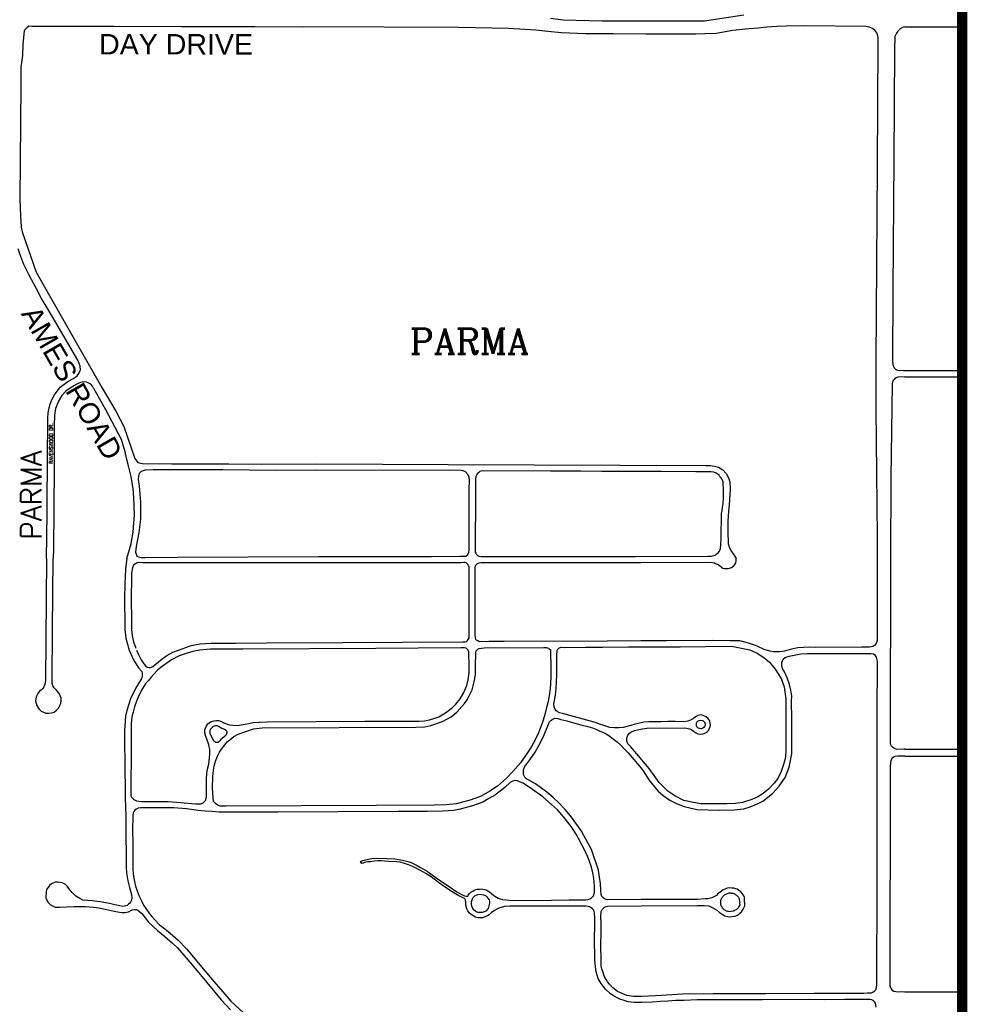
# Model space of a CAD drawing. Header units: feet. Extents: x 2021059 to 2089059, y 513864 to 581864.
# Tile 11 of 16: x 2038087 to 2041795, y 533428 to 537282. Entities that reach past the tile are written whole.
import ezdxf
from ezdxf.enums import TextEntityAlignment as Align

# ---------------------------------------------------------------- set-up
doc = ezdxf.new("R2010")
doc.units = ezdxf.units.FT
doc.header["$LTSCALE"] = 100
doc.header["$MEASUREMENT"] = 0
doc.linetypes.add('PHANTOM', pattern=[2.5, 1.25, -0.25, 0.25, -0.25, 0.25, -0.25])
for name, color, linetype in [('CITY-NAME', 2, 'Continuous'), ('DIM', 3, 'Continuous'), ('DIVISIONS', 2, 'PHANTOM'), ('ROAD', 4, 'Continuous'), ('ROAD-NAME', 4, 'Continuous'), ('ROADNAME', 5, 'Continuous')]:
    doc.layers.add(name, color=color, linetype=linetype)
doc.styles.add('COMPLEX', font='COMPLEX', dxfattribs={"height": 40})
doc.styles.add('Romans', font='romans.shx')
doc.styles.get("Standard").update_dxf_attribs({"font": 'arial.ttf'})

msp = doc.modelspace()

# ---------------------------------------------------------------- linework, layer by layer
at = {"layer": 'DIM', "const_width": 40}
msp.add_lwpolyline([(2041774.8, 541286.7), (2041774.8, 531113.9), (2029774.8, 531113.9), (2029774.8, 541286.7)], close=True, dxfattribs=at)
at = {"layer": 'ROAD'}
for p, q in [((2041549.7, 537253), (2041774.8, 537253)), ((2038087.6, 536364.7), (2038080.7, 536385.1)), ((2038103.1, 536324.2), (2038087.6, 536364.7)), ((2038121.9, 536285), (2038103.1, 536324.2)), ((2038152.6, 536228.7), (2038121.9, 536285)), ((2038172.5, 536190.5), (2038152.6, 536228.7)), ((2038194.6, 536153.5), (2038172.5, 536190.5)), ((2038228.4, 536096.6), (2038194.6, 536153.5)), ((2038313.6, 535948.8), (2038228.4, 536096.6)), ((2038319.2, 535936.5), (2038313.6, 535948.8)), ((2038323.8, 535925.7), (2038319.2, 535936.5)), ((2038318.6, 535896.5), (2038323.3, 535908.5)), ((2038323.3, 535908.5), (2038324.6, 535911.4)), ((2038324.6, 535911.4), (2038323.8, 535925.7)), ((2041549.7, 535909), (2041774.8, 535909)), ((2038244.7, 535843.4), (2038275.6, 535865.2)), ((2038275.6, 535865.2), (2038296.9, 535877.9)), ((2038296.9, 535877.9), (2038312.1, 535888.1)), ((2038317.5, 535859.6), (2038309.9, 535855.6)), ((2038312.1, 535888.1), (2038318.6, 535896.5)), ((2038324.4, 535862.3), (2038317.5, 535859.6)), ((2038330.6, 535863.3), (2038324.4, 535862.3)), ((2038339.1, 535863.9), (2038330.6, 535863.3)), ((2038347.6, 535863), (2038339.1, 535863.9)), ((2038354.8, 535860.7), (2038347.6, 535863)), ((2038364.6, 535855.3), (2038354.8, 535860.7)), ((2041549.7, 535883.9), (2041774.8, 535883.9)), ((2038223.1, 535814), (2038244.7, 535843.4)), ((2038266.9, 535828), (2038251.7, 535810.3)), ((2038283.7, 535840), (2038266.9, 535828)), ((2038301.6, 535850.1), (2038283.7, 535840)), ((2038306.2, 535852.4), (2038301.6, 535850.1)), ((2038309.9, 535855.6), (2038306.2, 535852.4)), ((2038371.3, 535847.4), (2038364.6, 535855.3)), ((2038375.9, 535839.8), (2038371.3, 535847.4)), ((2038376.8, 535838.3), (2038375.9, 535839.8)), ((2038423.3, 535755.3), (2038376.8, 535838.3)), ((2038205.2, 535776.4), (2038212.3, 535794.2)), ((2038212.3, 535794.2), (2038223.1, 535814)), ((2038238.1, 535788.7), (2038226.5, 535759.7)), ((2038251.7, 535810.3), (2038238.1, 535788.7)), ((2038197.7, 535742.5), (2038201.6, 535762)), ((2038201.6, 535762), (2038205.2, 535776.4)), ((2038226.5, 535759.7), (2038222.8, 535734.2)), ((2038484.6, 535638.2), (2038423.3, 535755.3)), ((2038194.2, 535390.6), (2038196.6, 535721.9)), ((2038196.6, 535721.9), (2038197.7, 535742.5)), ((2038222.8, 535734.2), (2038221.4, 535691.9)), ((2038221.4, 535691.9), (2038221.9, 535528.3)), ((2038499.5, 535590.4), (2038484.6, 535638.2)), ((2038504.9, 535565.1), (2038499.5, 535590.4)), ((2038514.2, 535530.4), (2038504.9, 535565.1)), ((2038221.9, 535528.3), (2038218.4, 535211.2)), ((2038522.2, 535493.8), (2038514.2, 535530.4)), ((2038528.2, 535461.4), (2038522.2, 535493.8)), ((2038530.3, 535446.5), (2038528.2, 535461.4)), ((2038533.4, 535411.2), (2038530.3, 535446.5)), ((2038535.3, 535343.7), (2038533.4, 535411.2)), ((2038193.9, 535348.8), (2038194.2, 535390.6)), ((2038191.3, 535173), (2038193.9, 535348.8)), ((2038533.9, 535311), (2038535.3, 535343.7)), ((2038530, 535276.3), (2038533.9, 535311)), ((2038524.5, 535239.1), (2038530, 535276.3)), ((2038218.4, 535211.2), (2038218.2, 535173)), ((2038506.1, 535173), (2038522.2, 535229.9)), ((2038522.2, 535229.9), (2038524.5, 535239.1)), ((2038191.3, 535173), (2038187.4, 534697.5)), ((2038215.3, 534897.7), (2038217.7, 535173)), ((2038506.1, 535173), (2038503, 535153.5)), ((2038501.1, 535130.8), (2038497.9, 535074.5)), ((2038503, 535153.5), (2038501.1, 535130.8)), ((2038497.9, 535074.5), (2038497.2, 535016.3)), ((2038497.2, 535016.3), (2038496.9, 534980.4)), ((2038496.9, 534980.4), (2038498.3, 534945.3)), ((2038498.3, 534945.3), (2038498.1, 534895.2)), ((2038214.1, 534691.5), (2038215.3, 534897.7)), ((2038498.1, 534895.2), (2038502, 534861.7)), ((2038502, 534861.7), (2038515.3, 534814.3)), ((2038515.3, 534814.3), (2038532.5, 534776.1)), ((2038532.5, 534776.1), (2038552.1, 534745.7)), ((2038552.1, 534745.7), (2038563.1, 534732.1)), ((2038563.1, 534732.1), (2038564.5, 534730.3)), ((2038566.5, 534712.8), (2038563.1, 534702.1)), ((2038564.5, 534730.3), (2038566.4, 534722.5)), ((2038566.4, 534722.5), (2038566.5, 534712.8)), ((2038181.6, 534670.8), (2038176.7, 534663.9)), ((2038185.6, 534679.7), (2038181.6, 534670.8)), ((2038187.4, 534697.5), (2038185.6, 534679.7)), ((2038214, 534684.1), (2038214.1, 534691.5)), ((2038216.9, 534674.2), (2038214, 534684.1)), ((2038218.7, 534670.8), (2038216.9, 534674.2)), ((2038221, 534666.9), (2038218.7, 534670.8)), ((2038224.8, 534662.8), (2038221, 534666.9)), ((2038539.8, 534664.6), (2038520.4, 534623.7)), ((2038555.2, 534690.8), (2038539.8, 534664.6)), ((2038563.1, 534702.1), (2038555.2, 534690.8)), ((2038151.2, 534631.5), (2038148.8, 534615.1)), ((2038157.1, 534644.8), (2038151.2, 534631.5)), ((2038164.3, 534653.8), (2038157.1, 534644.8)), ((2038170.4, 534658.1), (2038164.3, 534653.8)), ((2038176.7, 534663.9), (2038170.4, 534658.1)), ((2038230.3, 534657.2), (2038224.8, 534662.8)), ((2038236.1, 534650.8), (2038230.3, 534657.2)), ((2038240.9, 534644.9), (2038236.1, 534650.8)), ((2038245.3, 534635.6), (2038240.9, 534644.9)), ((2038248.4, 534629.2), (2038245.3, 534635.6)), ((2038248.7, 534616.9), (2038248.4, 534629.2)), ((2038148.8, 534615.1), (2038150.6, 534606.4)), ((2038150.6, 534606.4), (2038153.6, 534597.9)), ((2038153.6, 534597.9), (2038157.6, 534590.6)), ((2038157.6, 534590.6), (2038163.4, 534583.6)), ((2038231, 534579.2), (2038238.5, 534587.2)), ((2038238.5, 534587.2), (2038244.2, 534597.8)), ((2038244.2, 534597.8), (2038247.5, 534605.9)), ((2038247.5, 534605.9), (2038248.7, 534616.9)), ((2038513.3, 534603), (2038506.3, 534577.8)), ((2038520.4, 534623.7), (2038513.3, 534603)), ((2038163.4, 534583.6), (2038171, 534576.2)), ((2038171, 534576.2), (2038179.5, 534571.7)), ((2038179.5, 534571.7), (2038188.5, 534568.4)), ((2038188.5, 534568.4), (2038199.7, 534567.5)), ((2038199.7, 534567.5), (2038211.6, 534568.7)), ((2038211.6, 534568.7), (2038221.5, 534572.3)), ((2038221.5, 534572.3), (2038231, 534579.2)), ((2038501.2, 534556.5), (2038499.6, 534537.4)), ((2038506.3, 534577.8), (2038501.2, 534556.5)), ((2038499.6, 534537.4), (2038497, 534498.5)), ((2038832.7, 534504.8), (2038838, 534511)), ((2038838, 534511), (2038845.2, 534516.9)), ((2038845.2, 534516.9), (2038852.2, 534519.4)), ((2038852.2, 534519.4), (2038858.3, 534518.9)), ((2038858.3, 534518.9), (2038864.6, 534516.9)), ((2038864.6, 534516.9), (2038871.3, 534513.1)), ((2038871.3, 534513.1), (2038878, 534509.6)), ((2038497, 534498.5), (2038496.8, 534443.5)), ((2038831.4, 534498.2), (2038832.7, 534504.8)), ((2038831.4, 534488.1), (2038831.4, 534498.2)), ((2038835.7, 534478.9), (2038831.4, 534488.1)), ((2038842, 534466.8), (2038835.7, 534478.9)), ((2038878, 534509.6), (2038888.1, 534505.3)), ((2038888.2, 534476.8), (2038879.9, 534469.9)), ((2038888.1, 534505.3), (2038895.2, 534500.8)), ((2038895.1, 534482.8), (2038888.2, 534476.8)), ((2038897.2, 534490.9), (2038895.1, 534482.8)), ((2038895.2, 534500.8), (2038897, 534496.6)), ((2038897, 534496.6), (2038897.2, 534490.9)), ((2038496.8, 534443.5), (2038497.7, 534383.8)), ((2038846.1, 534457.9), (2038842, 534466.8)), ((2038853.9, 534453.5), (2038846.1, 534457.9)), ((2038863.3, 534453.6), (2038853.9, 534453.5)), ((2038868.6, 534458.4), (2038863.3, 534453.6)), ((2038874, 534464.5), (2038868.6, 534458.4)), ((2038879.9, 534469.9), (2038874, 534464.5)), ((2041549.7, 534427.2), (2041774.8, 534427.2)), ((2041549.7, 534400), (2041774.8, 534400)), ((2038497.7, 534383.8), (2038498.7, 534237.5)), ((2038498.7, 534237.5), (2038501.6, 534164.3)), ((2038501.6, 534164.3), (2038502.2, 534092.1)), ((2038502.2, 534092.1), (2038503.3, 534012.3)), ((2038503.3, 534012.3), (2038503.2, 533983.3)), ((2038503.2, 533983.3), (2038503.3, 533965.8)), ((2038503.3, 533965.8), (2038505.2, 533943.4)), ((2038505.2, 533943.4), (2038509.7, 533912.2)), ((2038211.2, 533900), (2038203.3, 533893.1)), ((2038225.1, 533905.9), (2038211.2, 533900)), ((2038235, 533906), (2038225.1, 533905.9)), ((2038253.3, 533904.1), (2038235, 533906)), ((2038264.9, 533898.1), (2038253.3, 533904.1)), ((2038272.5, 533890.3), (2038264.9, 533898.1)), ((2038509.7, 533912.2), (2038515.9, 533885.8)), ((2038190, 533871.8), (2038188.8, 533844.8)), ((2038192.7, 533879.4), (2038190, 533871.8)), ((2038203.3, 533893.1), (2038192.7, 533879.4)), ((2038282.6, 533876.9), (2038272.5, 533890.3)), ((2038291.6, 533865.9), (2038282.6, 533876.9)), ((2038306, 533851.3), (2038291.6, 533865.9)), ((2038515.9, 533885.8), (2038524.7, 533858.2)), ((2038524.7, 533858.2), (2038525.5, 533842.4)), ((2038188.8, 533844.8), (2038196.4, 533828.7)), ((2038196.4, 533828.7), (2038207.3, 533817.7)), ((2038207.3, 533817.7), (2038225, 533809.2)), ((2038322, 533842.2), (2038306, 533851.3)), ((2038334.2, 533836.6), (2038322, 533842.2)), ((2038351.4, 533834.4), (2038334.2, 533836.6)), ((2038370.5, 533833.8), (2038351.4, 533834.4)), ((2038401.2, 533829.6), (2038370.5, 533833.8)), ((2038437.4, 533822.9), (2038401.2, 533829.6)), ((2038459.4, 533818), (2038437.4, 533822.9)), ((2038478.2, 533813.2), (2038459.4, 533818)), ((2038512.9, 533820.1), (2038506.7, 533815.7)), ((2038517.1, 533824.1), (2038512.9, 533820.1)), ((2038520.1, 533827.8), (2038517.1, 533824.1)), ((2038523.2, 533833.6), (2038520.1, 533827.8)), ((2038525.5, 533842.4), (2038523.2, 533833.6)), ((2038225, 533809.2), (2038243.6, 533808.1)), ((2038243.6, 533808.1), (2038272.5, 533809.7)), ((2038272.5, 533809.7), (2038300.1, 533811.7)), ((2038300.1, 533811.7), (2038325.3, 533811.6)), ((2038325.3, 533811.6), (2038344.1, 533811.4)), ((2038344.1, 533811.4), (2038375.8, 533809.1)), ((2038375.8, 533809.1), (2038396.4, 533806.1)), ((2038396.4, 533806.1), (2038421.1, 533801.2)), ((2038421.1, 533801.2), (2038456.6, 533793.4)), ((2038456.6, 533793.4), (2038476.8, 533789.3)), ((2038476.8, 533789.3), (2038488.2, 533787.3)), ((2038490.2, 533811.7), (2038478.2, 533813.2)), ((2038488.2, 533787.3), (2038499, 533787.1)), ((2038497, 533812.3), (2038490.2, 533811.7)), ((2038506.7, 533815.7), (2038497, 533812.3)), ((2038499, 533787.1), (2038512.4, 533790.5)), ((2038512.4, 533790.5), (2038526.1, 533797.6)), ((2038526.1, 533797.6), (2038533.4, 533799.1)), ((2038533.4, 533799.1), (2038543.1, 533798.8)), ((2038543.1, 533798.8), (2038549, 533796.8)), ((2038549, 533796.8), (2038564.7, 533784)), ((2041549.7, 533477), (2041774.8, 533477))]:
    msp.add_line(p, q, dxfattribs=at)
at = {"layer": 'ROAD', "flags": 128}
for points in [[(2040163.3, 537287), (2040213, 537281.4), (2040364.3, 537277.1), (2040499.1, 537277), (2040581.1, 537276.9), (2040766, 537276.9), (2040920, 537300.1)], [(2041443.1, 535173), (2041443.2, 535258.2), (2041438.4, 535758.7), (2041438.1, 535943.6), (2041442.9, 536708.5), (2041446.6, 537192.5), (2041445.9, 537210.5), (2041444.2, 537219), (2041440.4, 537230.8), (2041432.4, 537240.9), (2041423.5, 537246.8), (2041410.5, 537251.9), (2041397.1, 537254.4), (2041158.7, 537257.2), (2041085.7, 537255.6), (2041048.8, 537254.3), (2041010.1, 537252.9), (2040977.2, 537248.5), (2040939.4, 537246.1), (2040877.4, 537238.7), (2040812.3, 537227.4), (2040767.3, 537225.6), (2040732.6, 537224.6), (2040637.4, 537224.9), (2040537.6, 537225.4), (2040409.2, 537226.4), (2040362, 537226.2), (2040300.2, 537225.9), (2040206.3, 537230.2), (2040152.8, 537235.5), (2040106.7, 537241.2), (2039998.9, 537247.4), (2039805.5, 537250.7), (2039222.2, 537253.3), (2039196.9, 537252.8), (2039006.1, 537253.9), (2038891.3, 537253.2), (2038720, 537254), (2038455.4, 537255.3), (2038134.7, 537255.4), (2038122.7, 537255.7), (2038114.4, 537250.1), (2038104, 537239.5), (2038098.7, 537183.9), (2038097.8, 537142.1), (2038091.4, 537095.4), (2038090.6, 537026.9), (2038087.4, 536579.7), (2038089.2, 536514.2), (2038092.5, 536469.8), (2038096.3, 536451.8), (2038151.1, 536294.1), (2038259.9, 536103.1), (2038408, 535841.7), (2038462.2, 535749.7), (2038493.5, 535689.8), (2038537.6, 535564.2), (2038548.6, 535549.3), (2038566.7, 535544.2), (2038681.7, 535543.8), (2038905.5, 535543.4), (2039032, 535542.3), (2039249.7, 535543), (2039762.8, 535540.3), (2040771.3, 535536.8), (2040789.6, 535537), (2040805.6, 535534.2), (2040821, 535530.4), (2040838.6, 535520.4), (2040850.9, 535505.8), (2040860.5, 535489.2), (2040865.5, 535472.6), (2040866.4, 535444.1), (2040863.3, 535383.4), (2040860.9, 535357.7), (2040857.6, 535319.3), (2040857.4, 535279.3), (2040859, 535231), (2040863.7, 535215), (2040872.4, 535200.9), (2040881.3, 535187.7), (2040890, 535173)], [(2041549.7, 537253), (2041544.2, 537252.3), (2041532.7, 537245.8), (2041522.3, 537236.7), (2041517.1, 537229.3), (2041511.5, 537215.4), (2041510.2, 537162.5), (2041506.7, 536735.5), (2041502.9, 536225), (2041501.9, 535941.7), (2041504.1, 535926.7), (2041508.1, 535919.7), (2041513.3, 535914), (2041521.2, 535910.5), (2041545.3, 535908.6), (2041549.7, 535909)], [(2041549.7, 535883.9), (2041522.7, 535882.3), (2041512.8, 535878.9), (2041507.2, 535872.7), (2041503.4, 535868.1), (2041501, 535856.7), (2041495.2, 535488.9), (2041494.6, 535173)], [(2039900.9, 535181.3), (2040496.4, 535180.9), (2040779.1, 535181.8), (2040792.6, 535182.7), (2040807.7, 535186.5), (2040812.4, 535189.4), (2040820.3, 535195.1), (2040824.7, 535201.7), (2040829.3, 535211.8), (2040830.8, 535226.3), (2040831.5, 535252.2), (2040833.3, 535349), (2040835.4, 535360.4), (2040836.9, 535372.2), (2040839.2, 535388), (2040840.8, 535412.2), (2040840.4, 535425.4), (2040840.5, 535440.5), (2040840.2, 535451), (2040839.9, 535461), (2040839, 535473.2), (2040834.3, 535484.6), (2040831.1, 535488.8), (2040826.7, 535494.2), (2040823.2, 535498.6), (2040812.4, 535507.4), (2040802.5, 535510.3), (2040792.7, 535512), (2040777.7, 535512), (2040733, 535512.6), (2040596.2, 535512.9), (2040364, 535513.7), (2040282.1, 535514.2), (2040163.6, 535514.7), (2039901, 535516.6), (2039892.3, 535514.8), (2039887.7, 535513.1), (2039884.5, 535511.1), (2039881.7, 535508.8), (2039878, 535505.4), (2039875.2, 535501.7), (2039871.6, 535494.3), (2039870.5, 535485.3), (2039870.1, 535424.2), (2039868.7, 535209.2), (2039869.4, 535197.9), (2039871.4, 535193.3), (2039873.9, 535188.4), (2039877.9, 535184.6), (2039883.4, 535182.2), (2039891.9, 535180.7), (2039900.9, 535181.3)], [(2041442.6, 535173), (2041441.8, 534852.5), (2041438.4, 534840.5), (2041431.4, 534832.6), (2041424.9, 534829.2), (2041412.4, 534825.8), (2041380.6, 534825.6), (2041200.9, 534825.3), (2041178.1, 534825.4), (2041154.3, 534825), (2041131.2, 534822.8), (2041106.5, 534817.8), (2041078.8, 534810.8), (2041060.6, 534808.3), (2041036.3, 534808.3), (2041021.8, 534810.7), (2041000.5, 534816.9), (2040973.1, 534829.4), (2040959.1, 534834.7), (2040929, 534844.8), (2040904.5, 534850.3), (2040864.9, 534851), (2040797.5, 534851.7), (2040617.7, 534850.7), (2040533.4, 534850.6), (2040517.6, 534850.5), (2040385.3, 534850.1), (2039981.9, 534847.6), (2039922.4, 534847.9), (2039886.4, 534847.2), (2039880, 534850.2), (2039874.6, 534853.7), (2039871.7, 534856.4), (2039870.4, 534860.7), (2039869, 534874.2), (2039869.2, 535138), (2039870.5, 535145.2), (2039877.8, 535153), (2039884, 535155.5), (2039892.9, 535157.2), (2039912.2, 535157.8), (2039960.4, 535157.4), (2040121.3, 535157.6), (2040517.4, 535157.8), (2040787.6, 535158.6), (2040797.6, 535157.5), (2040805.2, 535155.6), (2040812.3, 535152.8), (2040819.8, 535149.7), (2040829.9, 535142.3), (2040833.4, 535138.7), (2040837.7, 535135.8), (2040844.8, 535133.4), (2040854.4, 535133.7), (2040858.9, 535134.1), (2040863.9, 535135.5), (2040871.6, 535138.1), (2040877.6, 535141.8), (2040881.9, 535145.4), (2040884.6, 535149.7), (2040888.4, 535155.8), (2040889.7, 535163.3), (2040890.2, 535170.8), (2040890, 535173)], [(2041549.7, 534427.2), (2041546, 534427.1), (2041518.2, 534426), (2041509.5, 534429.7), (2041501.5, 534435.2), (2041497.3, 534440.4), (2041494.5, 534450.9), (2041493.8, 534469.7), (2041495.1, 535173)], [(2038543.9, 534814.7), (2038550.1, 534800.2), (2038562.2, 534776.7), (2038572, 534760.9), (2038580.1, 534751.1), (2038586, 534747.5), (2038592, 534746.5), (2038598.2, 534746.4), (2038603, 534747.6), (2038607.7, 534750.2), (2038614.8, 534757.1), (2038644.2, 534780.5), (2038662.3, 534792.8), (2038685.6, 534805.9), (2038708.6, 534814.9), (2038737.2, 534825.2), (2038757.6, 534832.5), (2038792.8, 534838.5), (2038813.8, 534840.8), (2038835.7, 534841.6), (2038857.5, 534842.3), (2038884.9, 534842.2), (2038932.6, 534842.1), (2039055.2, 534843), (2039350.6, 534843.9), (2039819.6, 534846.3), (2039831.4, 534847.3), (2039835.5, 534848.7), (2039838.9, 534851.6), (2039841.6, 534855.5), (2039845.1, 534862.9), (2039845.1, 534867.3), (2039845.1, 535141.7), (2039843.5, 535143.2), (2039841.2, 535148.3), (2039839, 535151.5), (2039836.1, 535154), (2039833.3, 535155.6), (2039829.3, 535156.9), (2039824.2, 535157), (2039813.1, 535156.7), (2038604, 535156.6), (2038568.1, 535156.6), (2038551.1, 535156.9), (2038544.1, 535155.1), (2038536.6, 535151.1), (2038531.8, 535146.4), (2038528.5, 535136.5), (2038524.7, 535115.8), (2038523.5, 535078.5), (2038522.6, 535035.2), (2038523.1, 534993.8), (2038523.7, 534952.7), (2038524, 534922.6), (2038524.4, 534894.7), (2038526.4, 534870), (2038532, 534846.4), (2038540.9, 534821.7)], [(2039035.8, 534510.3), (2039636.4, 534512.7), (2039671.9, 534514.5), (2039695.7, 534519.3), (2039740.8, 534535.5), (2039774.6, 534552.8), (2039797.5, 534572), (2039817.4, 534594.4), (2039827.8, 534605.3), (2039837.6, 534619.3), (2039848.7, 534640.6), (2039857.2, 534659.3), (2039864.8, 534689.9), (2039870, 534718.3), (2039870.4, 534753.5), (2039871.4, 534804.1), (2039872.4, 534811.8), (2039878.9, 534817.9), (2039885.1, 534821.2), (2039893.8, 534822.3), (2039903.6, 534822.8), (2040138.1, 534824.3), (2040146.6, 534824.4), (2040152, 534823.6), (2040155.5, 534822), (2040158.8, 534819.4), (2040163.3, 534815.1), (2040163.9, 534811.7), (2040163.9, 534805.1), (2040164.1, 534795.1), (2040164.4, 534762.4), (2040164.7, 534742.7), (2040165.1, 534711.3), (2040163.7, 534684), (2040162.6, 534664.1), (2040158, 534635.1), (2040153.9, 534608.3), (2040148.5, 534589.4), (2040140.9, 534556.8), (2040132.6, 534533.1), (2040116.3, 534490.8), (2040103.6, 534463.6), (2040087.7, 534434.7), (2040067.7, 534403.6), (2040046, 534374), (2040016.7, 534339.2), (2039991.4, 534313.1), (2039957, 534282.6), (2039926.6, 534262.7), (2039891.8, 534243.6), (2039853.8, 534228.1), (2039796.4, 534212.9), (2039755.6, 534208.4), (2039709.2, 534207.5), (2039481.4, 534206.3), (2038892.9, 534203.7), (2038871.2, 534203.9), (2038861, 534207.7), (2038853.2, 534213.9), (2038845.5, 534222.7), (2038843.3, 534235.9), (2038841.6, 534274.5), (2038842.1, 534318.8), (2038844.7, 534344.2), (2038847.6, 534361), (2038852.8, 534380), (2038860.2, 534400.1), (2038868.4, 534414.9), (2038876.2, 534426.9), (2038889.3, 534444.1), (2038899, 534455.1), (2038908.5, 534463.8), (2038924.6, 534475.9), (2038941, 534486.2), (2039001, 534506.5), (2039035.8, 534510.3)], [(2041549.7, 534400), (2041522.1, 534399.6), (2041512.7, 534398.4), (2041505.6, 534395.1), (2041501, 534391.2), (2041495.5, 534382.6), (2041492.5, 534359.3), (2041493.2, 534309.9), (2041491, 533520.9), (2041491.3, 533508.4), (2041492, 533500.9), (2041494.4, 533494), (2041497.2, 533489.1), (2041500.6, 533484.3), (2041507.7, 533479.9), (2041515.1, 533477.9), (2041524, 533477.5), (2041536.4, 533477.9), (2041549.7, 533477)], [(2039696.2, 533926.7), (2039675.6, 533939.8), (2039666.4, 533945.8), (2039649.7, 533955.3), (2039633.5, 533964.3), (2039620.9, 533969.6), (2039608.3, 533974.6), (2039592.5, 533980), (2039575.2, 533984.4), (2039562, 533985.9), (2039530.2, 533987.9), (2039501.5, 533989.8), (2039488.6, 533989.3), (2039473.4, 533988.3), (2039459.8, 533986.6), (2039448.6, 533985.9), (2039435.3, 533983), (2039431.2, 533981.1), (2039425.7, 533979.1), (2039420.2, 533986.7), (2039429.4, 533991.6), (2039469.6, 534000.2), (2039522.9, 533999.6), (2039554.5, 533998.2), (2039585, 533992.7), (2039605.4, 533987.2), (2039618.6, 533983), (2039641.9, 533971.7), (2039655.5, 533963.5), (2039681.5, 533949), (2039700.9, 533935.4), (2039720.8, 533921), (2039741.1, 533907), (2039766.8, 533889.2), (2039796.9, 533868.7), (2039816.1, 533858.3), (2039826.6, 533853.4), (2039834, 533851.6), (2039838, 533851.5), (2039839.8, 533851.9), (2039841.4, 533854.9), (2039846.9, 533861.7), (2039852.5, 533867), (2039859.7, 533871.2), (2039865.2, 533874.7), (2039871.2, 533877.5), (2039877.2, 533878.4), (2039885.6, 533879.3), (2039891.9, 533880), (2039899.1, 533879.4), (2039906.8, 533877.9), (2039915.1, 533874.7), (2039919, 533871.9), (2039924.7, 533868.2), (2039933.9, 533860.4), (2039940.2, 533854.9), (2039945.9, 533851.3), (2039952, 533847.5), (2039959.6, 533843.7), (2039966.3, 533841.1), (2039975.6, 533839.1), (2039989.9, 533836.7), (2040002, 533835.8), (2040010, 533835.3), (2040167.4, 533836.2), (2040236.9, 533836.8), (2040301.9, 533837.2), (2040311.4, 533838.5), (2040318, 533841.1), (2040323.7, 533844.6), (2040328.6, 533849.2), (2040331.6, 533853.5), (2040336, 533865.5), (2040335.9, 533878.4), (2040335.7, 533890.8), (2040333.2, 533921.5), (2040329.2, 533943.3), (2040324.1, 533965.4), (2040315.6, 533990.8), (2040307.4, 534011.1), (2040297.9, 534030.5), (2040273.2, 534077.7), (2040266.5, 534090.7), (2040244.1, 534124.4), (2040230.6, 534142.6), (2040221.2, 534154.6), (2040208.6, 534169.3), (2040190.7, 534189.3), (2040167.8, 534210.3), (2040133.4, 534240.2), (2040092.8, 534269.4), (2040056.3, 534293.6), (2040033.6, 534303.1), (2040027.1, 534303.8), (2040021.3, 534303.1), (2040015.3, 534301.4), (2040005.6, 534296), (2039985.6, 534276.8), (2039962.2, 534258.3), (2039948.3, 534248.5), (2039922.9, 534233.3), (2039899.5, 534219.9), (2039857.9, 534204.6), (2039810.6, 534191.8), (2039784.6, 534187.4), (2039741.8, 534183.7), (2039682.5, 534182.4), (2039567.4, 534182.7), (2039098.2, 534180.6), (2038866.7, 534180.3), (2038839.2, 534182.3), (2038812.4, 534184.7), (2038785.3, 534187.3), (2038738.8, 534193.5), (2038688.7, 534196.7), (2038643.3, 534197.6), (2038559.5, 534197), (2038550.2, 534195.7), (2038542.4, 534192.1), (2038537.1, 534187.6), (2038533.7, 534182.8), (2038530.9, 534177.1), (2038529.2, 534168.2), (2038529.4, 534157.5), (2038528.1, 534119.5), (2038528.9, 534050.5), (2038529.7, 533954.6), (2038532, 533928.4), (2038535.6, 533909), (2038539.9, 533891.3), (2038545.9, 533873.1), (2038554.2, 533851.7), (2038564.6, 533830.2), (2038571.2, 533816.6), (2038580.3, 533803), (2038594.9, 533782.5), (2038603.7, 533772.2), (2038614.9, 533759.6), (2038634.3, 533739.7), (2038642.9, 533732.8), (2038660.5, 533718.6), (2038674.8, 533707.1), (2038706.9, 533679.3), (2038738.9, 533645.4), (2038760.3, 533620.1), (2038798.2, 533575.1), (2038846.8, 533517.7), (2038873.7, 533486), (2038912.7, 533440.3), (2038962.1, 533395.2)], [(2040521.1, 533436), (2040490.5, 533435.5), (2040467.5, 533438.3), (2040451.5, 533442.8), (2040435.1, 533448.7), (2040416.3, 533457.9), (2040399, 533469.8), (2040379.1, 533487.9), (2040370.3, 533498.9), (2040361.8, 533509.4), (2040350.4, 533528.9), (2040342.7, 533555.5), (2040339.3, 533574.9), (2040336.7, 533602.7), (2040336, 533690.2), (2040337.1, 533731.1), (2040336.6, 533765.9), (2040336.1, 533786.4), (2040332.7, 533797.3), (2040328.2, 533802.6), (2040322.4, 533806.6), (2040317, 533810), (2040310.7, 533811.3), (2040303.2, 533812.5), (2040288.9, 533812.7), (2040112.1, 533812.4), (2040004.3, 533812.4), (2039983.1, 533811.2), (2039971.3, 533807.9), (2039961.7, 533804.3), (2039953.4, 533801), (2039945, 533795.7), (2039932.2, 533786.1), (2039923.5, 533779.2), (2039917.2, 533775.2), (2039906.8, 533770.2), (2039898.1, 533767.4), (2039891.3, 533766.3), (2039881.1, 533766.6), (2039869.1, 533769.8), (2039863.2, 533773.2), (2039852.9, 533779.5), (2039844.9, 533786.2), (2039840.6, 533793.7), (2039835.7, 533802.5), (2039834.6, 533805.8), (2039832.2, 533819.4), (2039832.1, 533829.6), (2039831.7, 533832.8), (2039831.5, 533836.8), (2039830, 533839.6), (2039827.5, 533842.2), (2039821.4, 533845.3), (2039805.4, 533852.5), (2039772.4, 533872.1), (2039747.7, 533889.6), (2039726.1, 533904.6), (2039696.2, 533926.7), (2039694.9, 533927.6)], [(2038564.2, 533784.5), (2038564.7, 533784), (2038590.6, 533750.3), (2038625.9, 533717), (2038655.2, 533693.7), (2038684.3, 533667.6), (2038703.6, 533649.1), (2038738.5, 533609.7), (2038787.6, 533551.5), (2038875.6, 533445.5), (2038911.3, 533407.4)], [(2041438.4, 533416.7), (2041436, 533432.6), (2041432.1, 533438.6), (2041426.5, 533443.1), (2041421.3, 533446.3), (2041413.5, 533447.5), (2041403.4, 533446.9), (2041383.2, 533447), (2041346.4, 533447), (2041315.1, 533447), (2041237.1, 533446.2), (2041171.7, 533446.6), (2040993.1, 533445.6), (2040922.4, 533445.5), (2040843.2, 533445.4), (2040737.2, 533445.4), (2040686.3, 533443.9), (2040653.9, 533443.5), (2040623.5, 533441), (2040594.1, 533438.9), (2040561.7, 533436.8), (2040521.1, 533436), (2040518.7, 533435.9)]]:
    msp.add_lwpolyline(points, dxfattribs=at)
for points in [[(2039250, 535519.2), (2039090.4, 535517.7), (2038880.9, 535519.8), (2038691.5, 535519.7), (2038609.3, 535520.3), (2038577.2, 535519.3), (2038562.2, 535514), (2038554.5, 535505.7), (2038551.4, 535495.4), (2038550.2, 535482.2), (2038554.1, 535456.1), (2038558.9, 535393.1), (2038558.7, 535326.7), (2038553.3, 535274.2), (2038543, 535219.5), (2038539.3, 535197.7), (2038545.2, 535182.3), (2038551.9, 535179.1), (2038561.3, 535177.1), (2038578, 535177.5), (2038704.1, 535178.2), (2039255.5, 535181.4), (2039698.3, 535180.4), (2039808.6, 535182.2), (2039820.9, 535181.8), (2039832.3, 535182.8), (2039840.3, 535189), (2039844.8, 535198.4), (2039844.9, 535206.4), (2039845.6, 535443.2), (2039846.3, 535480.2), (2039845.7, 535491.4), (2039841.8, 535501), (2039830.9, 535511.8), (2039822.3, 535515.7), (2039814.6, 535517.1)], [(2038563.7, 534222.1), (2038576.2, 534222), (2038667.7, 534222), (2038715.9, 534218.4), (2038774.5, 534213.4), (2038795.2, 534213.2), (2038804.7, 534217.5), (2038813.4, 534226.5), (2038817.8, 534240.3), (2038817.9, 534313.4), (2038819.8, 534343.6), (2038826.2, 534367.6), (2038829.1, 534392.7), (2038830.3, 534409.4), (2038830.1, 534425.9), (2038826.8, 534443.6), (2038820.4, 534463.1), (2038814.8, 534476), (2038811.4, 534490.8), (2038811.3, 534502.1), (2038816.8, 534515.9), (2038823.1, 534525.6), (2038832.8, 534533.7), (2038847.2, 534538.3), (2038856.8, 534538.8), (2038864.2, 534538.5), (2038873.3, 534536.4), (2038882.4, 534531.4), (2038898.5, 534524.6), (2038907.8, 534522.1), (2038921.6, 534520.7), (2038940.1, 534519.5), (2038952.8, 534521.5), (2038968.9, 534524.2), (2038983.9, 534527.6), (2039000.7, 534531.6), (2039023.9, 534532.9), (2039055.1, 534533.8), (2039437.3, 534536), (2039650.1, 534536.8), (2039671.2, 534538.4), (2039690.6, 534542), (2039710.9, 534548.7), (2039726.2, 534553.6), (2039753.5, 534568.6), (2039780.2, 534589.7), (2039793.9, 534603.6), (2039810.5, 534624.1), (2039824.6, 534649), (2039836, 534676.1), (2039841, 534698.6), (2039846, 534725), (2039845.7, 534748.9), (2039844.6, 534806.4), (2039843.2, 534810.8), (2039841.1, 534814.4), (2039838.2, 534818.8), (2039834.3, 534821.7), (2039827.7, 534823.6), (2039812.9, 534823.3), (2039480.2, 534821.2), (2038959.3, 534818), (2038833.5, 534818.3), (2038791.1, 534814.1), (2038763.8, 534809.5), (2038738.1, 534801.7), (2038710.2, 534791.5), (2038680.6, 534776.9), (2038639.9, 534747.4), (2038625.8, 534735.7), (2038611.3, 534720.2), (2038601.1, 534708.7), (2038591.2, 534696.2), (2038580.7, 534684.9), (2038573.4, 534675), (2038563.2, 534657.3), (2038549.7, 534630.1), (2038543.2, 534614.2), (2038536.5, 534592.8), (2038530.2, 534571.3), (2038527.3, 534558.1), (2038524.4, 534543.8), (2038522.5, 534522.2), (2038522.3, 534439.4), (2038522, 534252.1), (2038521.9, 534244.9), (2038524.3, 534239.5), (2038527.6, 534235.5), (2038531.5, 534231), (2038535.9, 534228), (2038543.5, 534224.2)], [(2040517.7, 534827.1), (2040671, 534827.5), (2040871.4, 534829.7), (2040944, 534815.9), (2040972.1, 534802.6), (2040998.9, 534786), (2041020.2, 534767.2), (2041043.5, 534740.6), (2041066.1, 534703.6), (2041077.6, 534670.5), (2041084.4, 534622.2), (2041084.7, 534521.7), (2041084.5, 534415), (2041081.9, 534388.4), (2041074.8, 534362.7), (2041066.1, 534339.1), (2041052.8, 534312.3), (2041039.3, 534294), (2041017.1, 534270), (2040995.5, 534252.8), (2040975.5, 534239.7), (2040951.5, 534229.4), (2040915.5, 534217.8), (2040887.8, 534214.4), (2040853.9, 534213), (2040820, 534213.3), (2040779.6, 534213.5), (2040752.4, 534213.4), (2040716.6, 534219), (2040686.1, 534226.6), (2040650.7, 534244.6), (2040623.3, 534262.5), (2040588.9, 534296), (2040549.8, 534350.9), (2040500.9, 534409.9), (2040478, 534436.1), (2040466.4, 534448), (2040462.7, 534458.5), (2040462.4, 534470.2), (2040465.8, 534481.9), (2040471.1, 534488), (2040478.1, 534493.7), (2040492.6, 534499.4), (2040515.9, 534505.6), (2040541.1, 534509.7), (2040689.4, 534510.8), (2040697.4, 534509.7), (2040707.3, 534507.1), (2040715.3, 534504.2), (2040723.8, 534497.7), (2040731.3, 534491.8), (2040740.5, 534487.1), (2040751.9, 534486), (2040761.4, 534487.3), (2040768.1, 534489.1), (2040775.3, 534493.9), (2040782.1, 534500.5), (2040787.6, 534512.3), (2040789.5, 534521.2), (2040786.8, 534537.4), (2040779.1, 534547.9), (2040772.4, 534553.8), (2040764.2, 534557.6), (2040754.4, 534560.6), (2040747, 534560.2), (2040740.3, 534558.3), (2040731.4, 534553.7), (2040723.3, 534546.9), (2040713.8, 534541.2), (2040700.9, 534536.9), (2040684.1, 534534.4), (2040651.7, 534534.6), (2040622.3, 534534.6), (2040596.3, 534534.3), (2040567.2, 534534.2), (2040548.6, 534533.7), (2040529, 534532.4), (2040517.9, 534530.4), (2040494.8, 534524.3), (2040477.6, 534520), (2040448.6, 534511.8), (2040431.6, 534510), (2040414, 534510.8), (2040395.6, 534512.2), (2040372.2, 534519.6), (2040356.1, 534524.6), (2040340.3, 534530.9), (2040314.8, 534537.7), (2040268.4, 534551), (2040210.1, 534566.3), (2040198.7, 534569.3), (2040189.8, 534573.7), (2040184.8, 534578.2), (2040181.4, 534582.3), (2040178.9, 534588.2), (2040177.5, 534592.9), (2040177, 534604.5), (2040182.7, 534638.4), (2040186.4, 534663.7), (2040188.9, 534716.7), (2040188.1, 534794.6), (2040189.7, 534810.2), (2040191.4, 534816.6), (2040196.2, 534821.6), (2040204.5, 534825.4), (2040219.4, 534825.3), (2040300.8, 534825.9), (2040367.1, 534825.6), (2040468.6, 534827.6)], [(2040518.4, 533814.3), (2040737.4, 533815.2), (2040764.6, 533815.5), (2040783.8, 533813.2), (2040796.7, 533807.8), (2040813.4, 533798.3), (2040825.1, 533788), (2040846.1, 533774.6), (2040857.4, 533771.8), (2040864.9, 533771.3), (2040873.8, 533771.8), (2040885, 533773.2), (2040895, 533777.6), (2040900.2, 533780.8), (2040905.1, 533785.1), (2040910.9, 533790.6), (2040915.6, 533796.7), (2040918, 533801), (2040920.9, 533806.3), (2040923.9, 533813.7), (2040923.6, 533823.4), (2040923.3, 533832.7), (2040923.1, 533837.4), (2040922.3, 533846.7), (2040918.4, 533854.9), (2040914.1, 533862), (2040908, 533869.2), (2040898.8, 533875.5), (2040894, 533878.5), (2040888.9, 533880.7), (2040880.7, 533882.9), (2040873.7, 533883.4), (2040865.6, 533883.9), (2040856.5, 533883.3), (2040851.4, 533882.1), (2040845.6, 533879.6), (2040839, 533876.6), (2040832.9, 533871.8), (2040827.9, 533867.9), (2040822.8, 533863.7), (2040817.2, 533858.9), (2040813.1, 533854.7), (2040802.5, 533848.4), (2040795.3, 533845.3), (2040779.7, 533841.3), (2040768.9, 533840.6), (2040739.5, 533839.2), (2040518.4, 533838.2), (2040388.4, 533837.6), (2040381, 533838.9), (2040375.3, 533841.7), (2040369, 533846.2), (2040365, 533850.9), (2040361.8, 533857.6), (2040360.1, 533874), (2040358.9, 533900.7), (2040356, 533925.6), (2040351.1, 533953.4), (2040323.6, 534033.8), (2040294.6, 534089.3), (2040285, 534105.9), (2040273, 534123), (2040242, 534165.5), (2040221.2, 534191), (2040196, 534216.4), (2040175.2, 534236), (2040155.3, 534253), (2040138.6, 534266.2), (2040104.6, 534290.7), (2040082.2, 534304.8), (2040071.7, 534309.9), (2040065.2, 534315.3), (2040060.8, 534322.2), (2040058.2, 534327.6), (2040057.6, 534333), (2040058.2, 534346.2), (2040063.8, 534358.7), (2040082.9, 534385.2), (2040103.3, 534415.3), (2040118.1, 534441.4), (2040128.2, 534461.3), (2040139, 534483.3), (2040153, 534518.6), (2040156.9, 534528.2), (2040159.7, 534533.9), (2040162.1, 534536.7), (2040166.5, 534540.5), (2040170.8, 534543.3), (2040180.5, 534547.7), (2040192.1, 534546.8), (2040204.2, 534543.6), (2040227.7, 534537.5), (2040258.7, 534529.2), (2040282.1, 534522.5), (2040310.3, 534515.2), (2040328.1, 534510), (2040341.4, 534504.9), (2040356.5, 534497.7), (2040370.8, 534492.5), (2040384.8, 534485), (2040396.6, 534476.6), (2040409.9, 534466.5), (2040426.2, 534453.8), (2040438.5, 534442.1), (2040452, 534428.7), (2040467.3, 534412.7), (2040518, 534352.4), (2040526.4, 534341.6), (2040548.7, 534307.1), (2040564.2, 534286.7), (2040585, 534262.3), (2040604.5, 534245.4), (2040631.3, 534227.8), (2040657.1, 534214.3), (2040686.5, 534202.6), (2040736.4, 534191.3), (2040823.5, 534188.7), (2040883, 534189), (2040920.9, 534193.5), (2040944.5, 534200.9), (2040976.8, 534213.9), (2040994.6, 534224), (2041033, 534252.8), (2041059, 534281.6), (2041081.4, 534316), (2041097.7, 534356.4), (2041107.9, 534408.4), (2041108.6, 534465.8), (2041108.3, 534544.2), (2041107.4, 534615.6), (2041107.7, 534633.7), (2041103.7, 534657.4), (2041098.6, 534679.5), (2041090.1, 534706.6), (2041078.8, 534729.3), (2041071.2, 534742.7), (2041068.7, 534751.2), (2041068.5, 534759.5), (2041068.7, 534765.4), (2041071.4, 534773), (2041073.8, 534778.6), (2041081.8, 534785.2), (2041098.3, 534791.1), (2041116.7, 534794.9), (2041142.9, 534799.5), (2041168.8, 534801.7), (2041216.8, 534801.3), (2041391.3, 534801.5), (2041417.4, 534801.4), (2041428, 534799.5), (2041431.9, 534796.7), (2041436.1, 534791.3), (2041438.6, 534786.6), (2041441.4, 534776.5), (2041441.7, 534765.9), (2041442.3, 534744), (2041441.5, 534706.4), (2041441.4, 534625.3), (2041441.1, 534478.6), (2041441, 534403.7), (2041440.7, 534336.4), (2041441.4, 534266.2), (2041440.9, 534168.7), (2041440.1, 534085.7), (2041440.5, 533897.3), (2041439.8, 533508.5), (2041438.1, 533492.5), (2041434.9, 533483.6), (2041430.9, 533478), (2041424.9, 533474.3), (2041417.7, 533472.2), (2041403.6, 533471.5), (2041389.8, 533471.3), (2041332.1, 533470.9), (2041195.6, 533470.4), (2041006.4, 533469.7), (2040902.8, 533469.5), (2040799.7, 533469.2), (2040679.8, 533468), (2040575.4, 533462.1), (2040518.7, 533459.6), (2040489, 533459), (2040462.5, 533463.3), (2040426.1, 533479), (2040407.6, 533493.1), (2040394, 533506.7), (2040386.7, 533516.6), (2040381, 533525.3), (2040374.2, 533538.3), (2040369.4, 533552.9), (2040364.4, 533566.8), (2040362.5, 533578.3), (2040361.8, 533604.7), (2040361.1, 533655.6), (2040361.9, 533714.1), (2040361.5, 533745.6), (2040361.2, 533773.6), (2040361.7, 533791.7), (2040366.4, 533800), (2040370.7, 533804.6), (2040375.6, 533808.6), (2040381, 533811), (2040386.6, 533812.4)], [(2040740.9, 534535.9), (2040745.5, 534538.9), (2040750.9, 534539.9), (2040757, 534539.1), (2040761.5, 534537.2), (2040765.8, 534533.1), (2040768, 534528.8), (2040768.4, 534524.2), (2040768.4, 534521.2), (2040767.8, 534518.5), (2040766.4, 534515.8), (2040763.5, 534511.7), (2040759.8, 534508.8), (2040754.3, 534506.3), (2040747, 534507.5), (2040743.5, 534508.8), (2040739.9, 534510.8), (2040736.8, 534514.7), (2040735.5, 534518.7), (2040734.9, 534523.7), (2040734.9, 534528.1), (2040736.4, 534532.6)], [(2039859.9, 533844.8), (2039867.3, 533852.7), (2039874.4, 533856), (2039879.2, 533857.8), (2039886, 533859.4), (2039894.7, 533858.7), (2039901, 533857), (2039909.7, 533853.7), (2039914.6, 533848.7), (2039918.9, 533844.4), (2039923.5, 533837.1), (2039924.4, 533832.4), (2039925.5, 533823.8), (2039919.8, 533802.8), (2039910.6, 533793.5), (2039904.7, 533789.9), (2039896.5, 533787.5), (2039889.3, 533787.3), (2039880.9, 533788.1), (2039872.3, 533790.7), (2039864.5, 533797.2), (2039859.2, 533803.4), (2039855.5, 533812), (2039854.3, 533819), (2039854.2, 533829.4)], [(2040862.3, 533864.4), (2040866.5, 533864.4), (2040869.5, 533864.2), (2040872.4, 533864), (2040877.1, 533863.3), (2040880.9, 533861.9), (2040884.2, 533860.4), (2040886.4, 533858.8), (2040888.6, 533857.4), (2040891.3, 533855.5), (2040892.6, 533854), (2040894.8, 533852.3), (2040897.1, 533849.8), (2040899, 533847.3), (2040900.7, 533844.6), (2040903.8, 533831.8), (2040904, 533826.2), (2040903.9, 533824), (2040904, 533817.9), (2040901.2, 533811.1), (2040899.2, 533807.9), (2040896.5, 533804.4), (2040894.5, 533801.8), (2040889.8, 533798.5), (2040886.6, 533796.3), (2040882.3, 533794.4), (2040878.6, 533792.7), (2040871.3, 533791), (2040864.4, 533790.4), (2040859.6, 533791.3), (2040855.3, 533792.4), (2040853.1, 533793), (2040850.1, 533794.1), (2040848, 533795.2), (2040845.7, 533796.8), (2040843.2, 533798.6), (2040841.4, 533800.2), (2040840.1, 533801.3), (2040836.7, 533804.6), (2040835.3, 533808.1), (2040833.5, 533811.1), (2040832.6, 533813), (2040831.4, 533815.6), (2040830.7, 533819), (2040830.2, 533821.9), (2040830.2, 533824.5), (2040830.1, 533826.7), (2040830.1, 533830.2), (2040830.1, 533833.3), (2040832.2, 533840.2), (2040834.5, 533845.1), (2040836.6, 533847.9), (2040838.1, 533849.7), (2040841.1, 533853.5), (2040844, 533856.3), (2040847.2, 533858), (2040850, 533859.6), (2040853.2, 533861.1)]]:
    msp.add_lwpolyline(points, close=True, dxfattribs=at)

# ---------------------------------------------------------------- texts
at = {"layer": 'CITY-NAME', "style": 'COMPLEX'}
msp.add_text('PARMA', height=100, dxfattribs=at).set_placement((2039846.4, 536023.5), align=Align.MIDDLE)
at = {"layer": 'DIVISIONS', "style": 'Romans'}
msp.add_text('PARMA', height=80, rotation=90, dxfattribs=at).set_placement((2038131.7, 535422.1), align=Align.MIDDLE)
at = {"layer": 'ROAD-NAME', "style": 'Romans', "width": 0.9}
msp.add_text('RAVENSWOOD DR.', height=14.958, rotation=90, dxfattribs=at).set_placement((2038216.9, 535543.8))
at = {"layer": 'ROADNAME'}
for s, rotation, p in [('DAY DRIVE', 359.9748, (2038397.3, 537145.5)), ('AMES ROAD', 299.8899, (2038089.9, 536131))]:
    msp.add_text(s, height=80, rotation=rotation, dxfattribs=at).set_placement(p)

doc.saveas('drawing.dxf')
